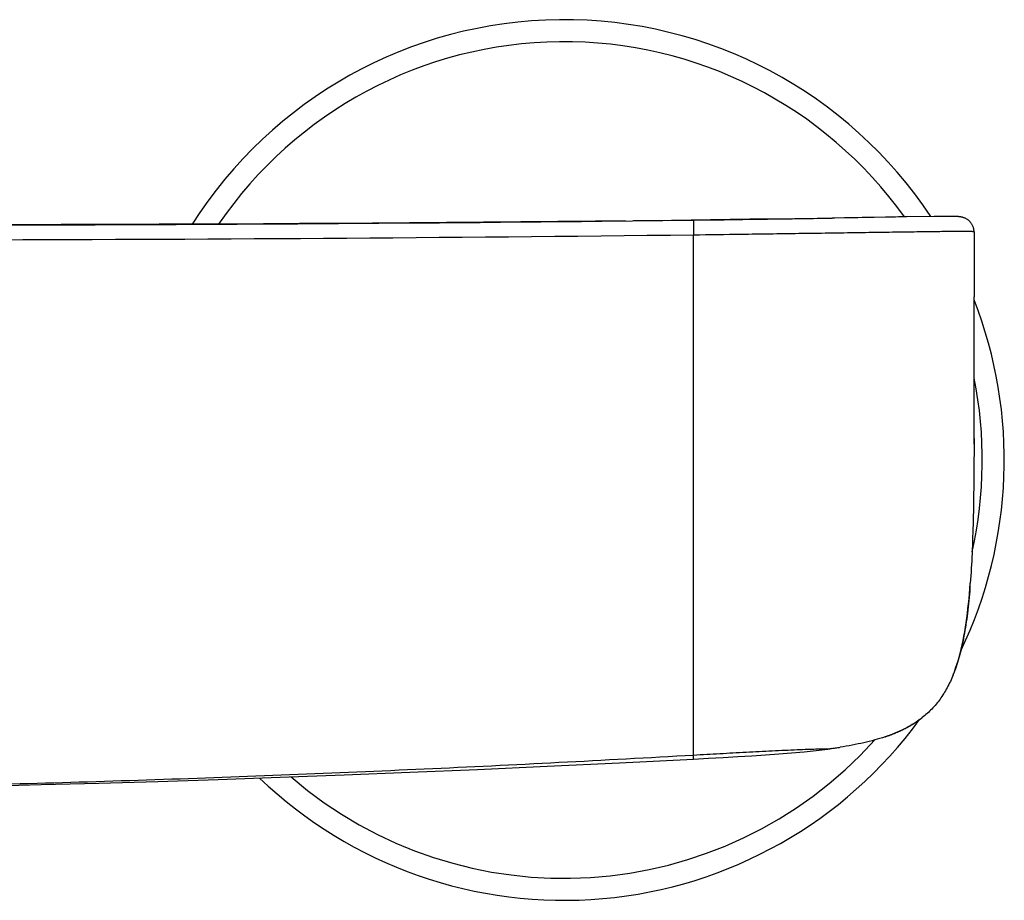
# Model space of a CAD drawing. Header units: millimetres. Extents: x 86 to 572, y -44 to 311.
# Tile 6 of 11: x 232 to 299, y 210 to 270. Entities that reach past the tile are written whole.
import ezdxf

# ---------------------------------------------------------------- set-up
doc = ezdxf.new("R2010")
doc.units = ezdxf.units.MM
doc.header["$LTSCALE"] = 30.734
doc.layers.get('0').update_dxf_attribs({"linetype": 'CONTINUOUS'})

msp = doc.modelspace()

# ---------------------------------------------------------------- linework, layer by layer
at = {"color": 7, "linetype": 'CONTINUOUS'}
for p, q in [((271.966, 255.937), (278.213, 256.012)), ((289.12, 256.172), (288.504, 256.162)), ((291.54, 256.212), (291.303, 256.208)), ((292.758, 256.232), (292.192, 256.223)), ((294.626, 256.259), (292.758, 256.232)), ((295.127, 256.263), (294.626, 256.259)), ((295.462, 256.265), (295.127, 256.263)), ((295.663, 256.264), (295.462, 256.265)), ((295.916, 256.262), (295.826, 256.263)), ((295.994, 256.26), (295.916, 256.262)), ((297.341, 255.185), (297.34, 255.211)), ((297.34, 255.198), (297.34, 255.196)), ((297.341, 255.198), (297.34, 255.192)), ((297.34, 255.196), (297.34, 255.192)), ((297.34, 255.192), (297.34, 255.185)), ((297.341, 255.185), (297.34, 255.19)), ((297.342, 241.135), (297.34, 240.737)), ((297.056, 230.904), (297.085, 231.277)), ((295.918, 225.03), (295.918, 225.03)), ((293.742, 222.06), (293.768, 222.08)), ((293.768, 222.08), (293.785, 222.093)), ((293.785, 222.093), (293.813, 222.115)), ((292.69, 221.396), (292.723, 221.414)), ((292.723, 221.414), (292.757, 221.432)), ((292.757, 221.432), (292.792, 221.45)), ((292.792, 221.45), (292.827, 221.469)), ((292.827, 221.469), (292.862, 221.488)), ((292.862, 221.488), (292.898, 221.508)), ((292.898, 221.508), (292.934, 221.529)), ((292.934, 221.529), (292.964, 221.546)), ((292.964, 221.546), (292.994, 221.563)), ((292.994, 221.563), (293.024, 221.58)), ((293.024, 221.58), (293.055, 221.598)), ((293.055, 221.598), (293.086, 221.617)), ((293.086, 221.617), (293.117, 221.636)), ((293.117, 221.636), (293.149, 221.655)), ((293.149, 221.655), (293.18, 221.674)), ((293.18, 221.674), (293.212, 221.694)), ((293.212, 221.694), (293.245, 221.714)), ((293.245, 221.714), (293.277, 221.735)), ((293.277, 221.735), (293.31, 221.756)), ((293.31, 221.756), (293.343, 221.777)), ((293.343, 221.777), (293.376, 221.799)), ((293.376, 221.799), (293.409, 221.822)), ((293.409, 221.822), (293.434, 221.839)), ((293.434, 221.839), (293.46, 221.856)), ((293.46, 221.856), (293.485, 221.873)), ((293.485, 221.873), (293.51, 221.891)), ((293.51, 221.891), (293.536, 221.909)), ((293.536, 221.909), (293.561, 221.927)), ((293.561, 221.927), (293.587, 221.945)), ((293.587, 221.945), (293.613, 221.964)), ((293.613, 221.964), (293.638, 221.982)), ((293.638, 221.982), (293.664, 222.001)), ((293.664, 222.001), (293.69, 222.021)), ((293.69, 222.021), (293.716, 222.04)), ((293.716, 222.04), (293.742, 222.06)), ((291.273, 220.803), (291.292, 220.809)), ((291.273, 220.803), (291.286, 220.808)), ((291.286, 220.808), (291.345, 220.828)), ((291.295, 220.811), (291.298, 220.812)), ((291.345, 220.828), (291.396, 220.845)), ((291.396, 220.845), (291.446, 220.863)), ((291.446, 220.863), (291.496, 220.88)), ((291.496, 220.88), (291.544, 220.898)), ((291.544, 220.898), (291.593, 220.916)), ((291.593, 220.916), (291.639, 220.933)), ((291.639, 220.933), (291.686, 220.95)), ((291.686, 220.95), (291.735, 220.969)), ((291.735, 220.969), (291.779, 220.986)), ((291.779, 220.986), (291.824, 221.004)), ((291.824, 221.004), (291.869, 221.022)), ((291.869, 221.022), (291.916, 221.04)), ((291.916, 221.04), (291.958, 221.057)), ((291.958, 221.057), (292, 221.075)), ((292, 221.075), (292.042, 221.093)), ((292.042, 221.093), (292.086, 221.111)), ((292.086, 221.111), (292.129, 221.13)), ((292.129, 221.13), (292.168, 221.147)), ((292.168, 221.147), (292.207, 221.164)), ((292.207, 221.164), (292.246, 221.182)), ((292.246, 221.182), (292.286, 221.2)), ((292.286, 221.2), (292.327, 221.218)), ((292.327, 221.218), (292.367, 221.237)), ((292.367, 221.237), (292.403, 221.254)), ((292.403, 221.254), (292.439, 221.271)), ((292.439, 221.271), (292.475, 221.288)), ((292.475, 221.288), (292.511, 221.306)), ((292.511, 221.306), (292.549, 221.324)), ((292.549, 221.324), (292.586, 221.343)), ((292.586, 221.343), (292.625, 221.363)), ((292.625, 221.363), (292.657, 221.379)), ((292.657, 221.379), (292.69, 221.396)), ((287.904, 220.047), (288.172, 220.088)), ((288.172, 220.088), (288.211, 220.094)), ((287.627, 220.008), (287.368, 219.972)), ((287.371, 219.973), (287.368, 219.973)), ((287.387, 219.975), (287.627, 220.008)), ((287.627, 220.008), (287.904, 220.047)), ((287.888, 220.045), (287.872, 220.043))]:
    msp.add_line(p, q, dxfattribs=at)
at = {"color": 9, "linetype": 'CONTINUOUS'}
for p, q in [((278.213, 256.012), (278.225, 255.013)), ((278.213, 256.012), (278.213, 256.011)), ((278.223, 219.293), (278.225, 255.013))]:
    msp.add_line(p, q, dxfattribs=at)
at = {"color": 7, "linetype": 'CONTINUOUS'}
for points in [[(273.59, 255.957), (271.543, 255.934), (268.986, 255.907), (266.446, 255.882), (263.917, 255.86), (261.388, 255.838), (258.867, 255.819), (256.349, 255.801), (253.847, 255.785), (251.366, 255.77), (248.915, 255.756), (246.501, 255.744), (244.13, 255.734), (241.808, 255.724), (239.535, 255.716), (237.312, 255.709), (235.139, 255.702), (233.018, 255.696), (230.949, 255.691)], [(279.378, 256.028), (276.733, 255.994), (274.123, 255.963)], [(284.939, 256.107), (282.065, 256.065), (279.378, 256.028)], [(288.504, 256.162), (287.862, 256.152), (287.677, 256.149)], [(290.271, 256.191), (289.709, 256.182), (289.418, 256.177), (289.12, 256.172)], [(291.303, 256.208), (290.541, 256.195), (290.271, 256.191)], [(292.192, 256.223), (291.985, 256.219), (291.54, 256.212)], [(295.826, 256.263), (295.775, 256.264), (295.663, 256.264)], [(297.34, 255.206), (297.34, 255.23), (297.339, 255.251), (297.338, 255.276), (297.335, 255.302), (297.332, 255.332), (297.327, 255.363), (297.321, 255.397), (297.314, 255.433), (297.304, 255.47), (297.293, 255.51), (297.279, 255.551), (297.262, 255.593), (297.243, 255.636), (297.221, 255.679), (297.197, 255.723), (297.169, 255.766), (297.139, 255.809), (297.107, 255.85), (297.072, 255.89), (297.036, 255.928), (296.999, 255.963), (296.96, 255.996), (296.922, 256.026), (296.883, 256.053), (296.845, 256.077), (296.807, 256.099), (296.771, 256.118), (296.735, 256.135), (296.701, 256.15), (296.668, 256.164), (296.635, 256.176), (296.604, 256.186), (296.573, 256.195), (296.544, 256.203), (296.517, 256.21), (296.49, 256.216), (296.465, 256.221), (296.44, 256.225), (296.416, 256.229), (296.393, 256.233), (296.37, 256.236), (296.347, 256.239), (296.325, 256.241), (296.301, 256.244), (296.278, 256.246), (296.254, 256.248), (296.23, 256.249), (296.205, 256.251), (296.179, 256.253), (296.152, 256.254), (296.124, 256.255), (296.094, 256.257), (296.063, 256.258), (295.994, 256.26)], [(297.34, 240.737), (297.344, 241.938), (297.346, 243.034), (297.347, 244.081), (297.347, 245.111), (297.343, 250.784)], [(295.918, 225.03), (295.998, 225.237), (296.085, 225.476), (296.168, 225.722), (296.247, 225.977), (296.323, 226.239), (296.395, 226.508), (296.463, 226.785), (296.528, 227.068), (296.589, 227.358), (296.647, 227.654), (296.701, 227.957), (296.752, 228.265), (296.8, 228.578), (296.844, 228.896), (296.886, 229.219), (296.925, 229.545), (296.961, 229.876), (296.995, 230.212), (297.026, 230.554), (297.056, 230.904)], [(278.223, 219.293), (279.236, 219.347), (280.248, 219.401), (281.233, 219.456), (282.191, 219.514), (283.124, 219.575), (284.03, 219.64), (284.91, 219.711), (285.763, 219.789), (286.59, 219.877), (287.371, 219.973)], [(204.8, 217.061), (205.308, 217.065), (208.594, 217.095), (211.954, 217.132), (215.39, 217.177), (218.904, 217.231), (222.498, 217.295), (226.172, 217.368), (229.929, 217.451), (233.771, 217.546), (237.698, 217.652), (241.718, 217.77), (245.838, 217.902), (250.067, 218.047), (254.415, 218.209), (258.89, 218.386), (263.502, 218.582), (268.258, 218.798), (273.174, 219.035), (278.223, 219.293)]]:
    msp.add_lwpolyline(points, dxfattribs=at)
for centre, radius, start, end in [((269.4, 239.666), 30, 33.57487, 147.61448), ((217.902, 5526.875), 5271.215, 270.107596, 270.587659), ((236.855, 3449.536), 3193.791, 270.741974, 270.862649), ((269.4, 239.666), 30, 334.29924, 21.33668), ((244.495, 235.147), 52.732, 355.43624, 355.79125), ((286.763, 228.711), 9.867, 338.09529, 338.80082), ((289.783, 227.239), 6.519, 306.29577, 308.18086), ((269.4, 239.666), 30, 226.2407, 323.86217), ((287.384, 232.388), 12.22, 288.55368, 288.71532), ((283.367, 250.805), 31.09, 278.36222, 278.96404), ((282.913, 253.898), 34.216, 277.52428, 278.27692)]:
    msp.add_arc(centre, radius, start, end, dxfattribs=at)
at = {"color": 9, "linetype": 'CONTINUOUS'}
for centre, radius, start, end in [((269.4, 239.666), 28.5, 35.53421, 145.66295), ((218.784, 5280.181), 5025.519, 270.102827, 270.677692), ((269.4, 239.666), 28.5, 347.3348, 11.29251), ((269.4, 239.666), 28.5, 229.25543, 317.98476)]:
    msp.add_arc(centre, radius, start, end, dxfattribs=at)
at = {"color": 7, "linetype": 'CONTINUOUS'}
for points, knots in [([(284.939, 256.107), (285.168, 256.11), (286.08, 256.124), (286.993, 256.138), (287.677, 256.149)], [0, 0, 0, 0, 0.250612, 1, 1, 1, 1]), ([(297.34, 255.185), (297.341, 254.808), (297.341, 253.341), (297.342, 251.874), (297.343, 250.784)], [0, 0, 0, 0, 0.257173, 1, 1, 1, 1]), ([(297.34, 240.737), (297.336, 239.832), (297.324, 238.101), (297.284, 235.621), (297.213, 233.372), (297.134, 231.95), (297.085, 231.277)], [0, 0, 0, 0, 0.286961, 0.548698, 0.786049, 1, 1, 1, 1]), ([(297.06, 230.951), (297.013, 230.373), (296.907, 229.28), (296.679, 227.735), (296.38, 226.369), (296.113, 225.53), (295.962, 225.143)], [0, 0, 0, 0, 0.293193, 0.55544, 0.78979, 1, 1, 1, 1]), ([(295.918, 225.03), (295.796, 224.728), (295.531, 224.155), (295.043, 223.369), (294.474, 222.685), (294.04, 222.294), (293.813, 222.115)], [0, 0, 0, 0, 0.268335, 0.519835, 0.761351, 1, 1, 1, 1]), ([(293.642, 221.985), (293.474, 221.862), (293.122, 221.628), (292.354, 221.208), (291.734, 220.959), (291.305, 220.814)], [0, 0, 0, 0, 0.238085, 0.482694, 1, 1, 1, 1]), ([(291.273, 220.803), (291.041, 220.725), (290.562, 220.58), (289.816, 220.394), (289.029, 220.231), (288.488, 220.138), (288.211, 220.094)], [0, 0, 0, 0, 0.233016, 0.477106, 0.732723, 1, 1, 1, 1])]:
    msp.add_open_spline(points, degree=3, knots=knots, dxfattribs=at)
at = {"color": 9, "linetype": 'CONTINUOUS'}
for points, knots in [([(278.225, 255.013), (279.315, 255.027), (281.04, 255.05), (283.433, 255.083), (285.419, 255.111), (287.441, 255.139), (289.423, 255.168), (291.293, 255.194), (292.993, 255.218), (294.455, 255.237), (295.49, 255.251), (296.138, 255.258), (296.483, 255.261), (296.747, 255.261), (296.944, 255.259), (297.086, 255.255), (297.184, 255.249), (297.25, 255.243), (297.293, 255.235), (297.318, 255.227), (297.333, 255.218), (297.34, 255.208), (297.341, 255.201), (297.341, 255.198)], [0, 0, 0, 0, 0.170918, 0.2704, 0.37524, 0.482322, 0.587409, 0.68598, 0.775509, 0.854063, 0.91508, 0.937806, 0.955627, 0.969222, 0.979278, 0.986476, 0.991443, 0.994744, 0.996862, 0.998173, 0.998991, 0.99954, 1, 1, 1, 1]), ([(278.224, 219.542), (272.111, 219.194), (259.882, 218.564), (241.528, 217.834), (223.167, 217.33), (210.923, 217.147), (204.8, 217.095)], [0, 0, 0, 0, 0.250001, 0.500002, 0.750003, 1, 1, 1, 1]), ([(287.368, 219.973), (287.361, 219.972), (287.349, 219.97), (287.331, 219.971), (287.31, 219.972), (287.256, 219.972), (287.134, 219.971), (286.895, 219.966), (286.506, 219.954), (285.95, 219.937), (285.245, 219.909), (284.439, 219.874), (283.581, 219.833), (282.699, 219.789), (281.509, 219.727), (280.016, 219.644), (278.821, 219.576), (278.223, 219.542)], [0, 0, 0, 0, 0.002245, 0.004039, 0.005936, 0.009122, 0.021494, 0.04598, 0.087494, 0.14892, 0.228437, 0.318516, 0.41331, 0.510117, 0.607743, 0.803778, 1, 1, 1, 1])]:
    msp.add_open_spline(points, degree=3, knots=knots, dxfattribs=at)

doc.saveas('drawing.dxf')
